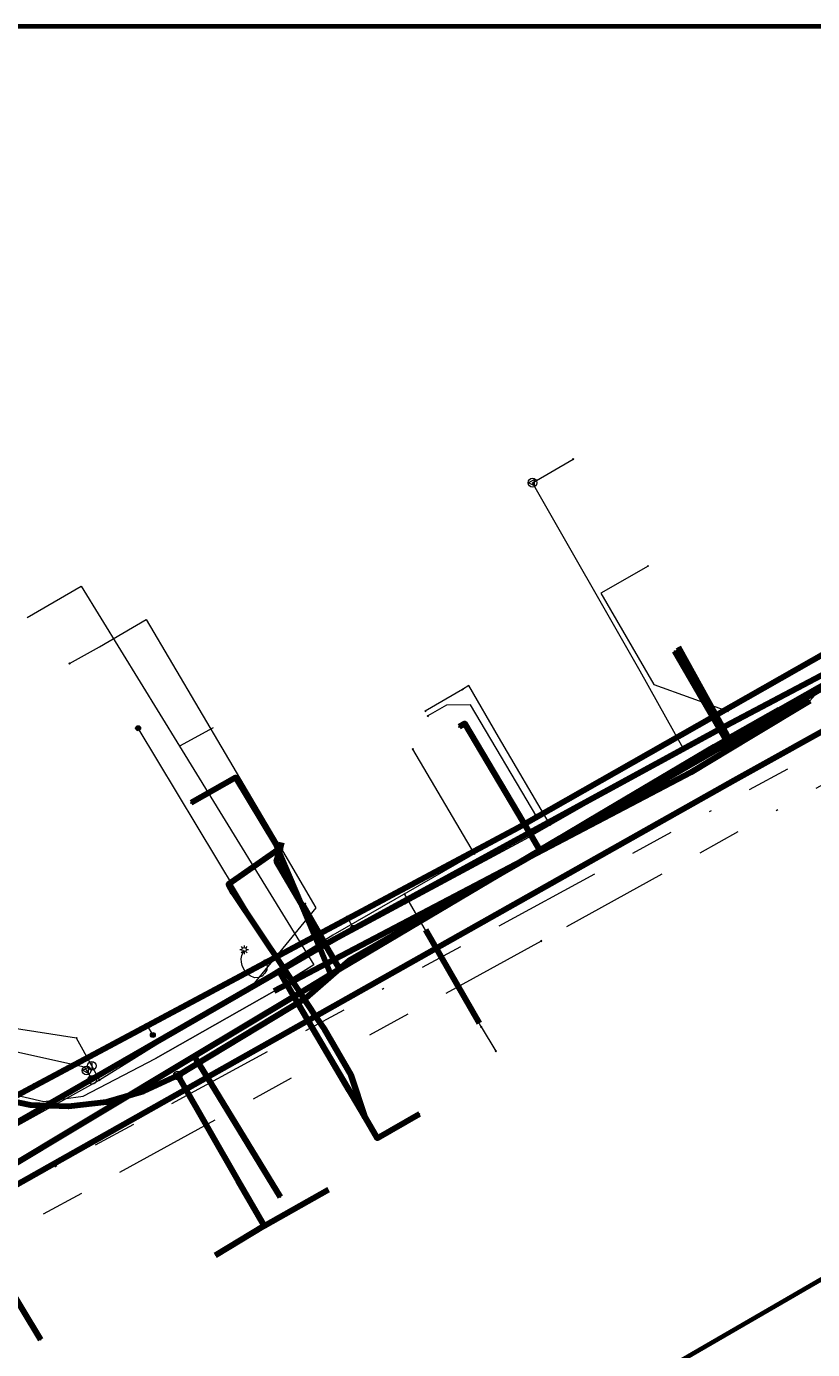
# Model space of a CAD drawing. Header units: metres. Extents: x 242122 to 243107, y 567823 to 568786.
# Tile 86 of 89: x 242446 to 242482, y 568726 to 568786. Entities that reach past the tile are written whole.
import ezdxf
from ezdxf.enums import TextEntityAlignment as Align
from ezdxf.lldxf.tags import DXFTag

# ---------------------------------------------------------------- set-up
doc = ezdxf.new("R2010")
doc.units = ezdxf.units.M
doc.linetypes.add('RI-OVERIG-SO', pattern=[17, 5, -2, 2, -2, 0, -2, 2, -2])
for name, color, linetype, lineweight in [('B-WE-IE-MEUBILAIR_ENEXIS NETBEHEER BV-S', 7, 'Continuous', 18), ('B-WE-KL-DATA_COAXKABEL_10_ZIGGO BV-G', 90, 'KL-DATA-SO', 18), ('B-WE-KL-DATA_COAXKABEL_17_ZIGGO BV-G', 90, 'KL-DATA-SO', 18), ('B-WE-KL-DATA_DELTA FIBER NETWERK BV-G', 90, 'KL-DATA-SO', 18), ('B-WE-KL-DATA_HULPSTUK_KPN BV-S', 90, 'Continuous', 18), ('B-WE-KL-DATA_HULPSTUK_ZIGGO BV-S', 90, 'Continuous', 18), ('B-WE-KL-DATA_KABELBED_KPN BV-G', 90, 'Continuous', 100), ('B-WE-KL-DATA_KABELBED_ZIGGO BV-G', 90, 'Continuous', 100), ('B-WE-KL-DATA_MANTELBUIS_DELTA FIBER NETWERK BV-G', 90, 'Continuous', 100), ('B-WE-KL-DATA_MANTELBUIS_KPN BV-G', 90, 'Continuous', 100), ('B-WE-KL-DATA_MANTELBUIS_POLYVINYLCHLORIDE PVC_1_KPN BV-G', 90, 'Continuous', 100), ('B-WE-KL-DATA_MANTELBUIS_ZIGGO BV-G', 90, 'Continuous', 100), ('B-WE-KL-ET_LS_400 V_ENEXIS NETBEHEER BV-G', 190, 'KL-LS-SO', 18), ('B-WE-KL-ET_LS_HULPSTUK_ENEXIS NETBEHEER BV-S', 190, 'Continuous', 18), ('B-WE-KL-ET_LS_KABELBED_ENEXIS NETBEHEER BV-G', 190, 'Continuous', 100), ('B-WE-KL-GAS_LD_HULPSTUK_ENEXIS NETBEHEER BV-S', 50, 'Continuous', 18), ('B-WE-KL-GAS_LD_OVERIG_22_0.1 BAR_ENEXIS NETBEHEER BV-G', 50, 'KL-GAS_LD-SO', 18), ('B-WE-KL-GAS_LD_POLYETHYLEEN PE_32_0.1 BAR_ENEXIS NETBEHEER BV-G', 50, 'KL-GAS_LD-SO', 18), ('B-WE-KL-GAS_LD_POLYVINYLCHLORIDE PVC_25_0.1 BAR_ENEXIS NETBEHEER BV-G', 50, 'KL-GAS_LD-SO', 18), ('B-WE-KL-GAS_LD_SLAGVAST PVC_110_0.1 BAR_ENEXIS NETBEHEER BV-G', 50, 'KL-GAS_LD-SO', 18), ('B-WE-KL-GAS_LD_SLAGVAST PVC_25_0.1 BAR_ENEXIS NETBEHEER BV-G', 50, 'KL-GAS_LD-SO', 18), ('B-WE-KL-GAS_LD_SLAGVAST PVC_75_0.1 BAR_ENEXIS NETBEHEER BV-G', 50, 'KL-GAS_LD-SO', 18), ('B-WE-KL-GAS_LD_STAAL_25_0.1 BAR_ENEXIS NETBEHEER BV-G', 50, 'KL-GAS_LD-SO', 18), ('B-WE-KL-WATER_HULPSTUK_WMD DRINKWATER NV-S', 170, 'Continuous', 18), ('B-WE-KL-WATER_MANTELBUIS_POLYVINYLCHLORIDE PVC_50_WMD DRINKWATER NV-G', 170, 'Continuous', 100), ('B-WE-KL-WATER_POLYETHYLEEN PE_25_WMD DRINKWATER NV-G', 170, 'KL-WATER-SO', 18), ('B-WE-KL-WATER_POLYVINYLCHLORIDE PVC_110_WMD DRINKWATER NV-G', 170, 'KL-WATER-SO', 18), ('B-WE-KL-WATER_POLYVINYLCHLORIDE PVC_160_WMD DRINKWATER NV-G', 170, 'KL-WATER-SO', 18), ('B-WE-KL-WATER_POLYVINYLCHLORIDE PVC_16_WMD DRINKWATER NV-G', 170, 'KL-WATER-SO', 18), ('B-WE-KL-WATER_POLYVINYLCHLORIDE PVC_20_WMD DRINKWATER NV-G', 170, 'KL-WATER-SO', 18), ('B-WE-OG-INFO_DELTA FIBER NETWERK BV-G', 7, 'Continuous', 18), ('B-WE-OG-INFO_ORIENTATIEPOLYGOON-GV', 7, 'Continuous', 70), ('B-WE-RI-VRIJVERVAL_GEMEENTE TYNAARLO-G', 210, 'RI-OVERIG-SO', 18), ('B-WE-RI-VRIJVERVAL_HULPSTUK_GEMEENTE TYNAARLO-S', 210, 'Continuous', 18)]:
    doc.layers.add(name, color=color, linetype=linetype, lineweight=lineweight)
doc.layers.add('B-WE-OG-INFO_EIS VOORZORGSMAATREGEL_WATERBEDRIJF GRONINGEN-GV', color=7, linetype='Continuous', lineweight=70, true_color=0xfa194b)
doc.styles.add('NLCS-ISO', font='NLCS-ISO.ttf')
doc.styles.get("Standard").update_dxf_attribs({"font": 'arial.ttf'})
tags = doc.linetypes.add('KL-DATA-SO', pattern='A,4,-1,[101,NLCS.shx,S=0.5,R=0,X=0,Y=0],-1,4,-1,["D",Standard,S=1,R=0,X=-0.25,Y=-0.5],-1.5', length=12.5).pattern_tags.tags
tags[18] = DXFTag(74, 10)
tags = doc.linetypes.add('KL-GAS_LD-SO', pattern='A,4,-1,[69,NLCS.shx,S=0.5,R=0,X=0,Y=0],-1,4,-1,["L",Standard,S=1,R=0,X=0.25,Y=-0.5],-2', length=13).pattern_tags.tags
tags[18] = DXFTag(74, 10)
tags = doc.linetypes.add('KL-LS-SO', pattern='A,4,-1,[103,NLCS.shx,S=0.75,R=0,X=0,Y=0],-1,4,-1,["L",Standard,S=1,R=0,X=0,Y=-0.5],-2', length=13).pattern_tags.tags
tags[18] = DXFTag(74, 10)
doc.linetypes.add('KL-WATER-SO', pattern='A,7,-0.5,[168,NLCS.shx,S=0.75,R=0,X=0.75,Y=0],-2', length=9.5)

# ---------------------------------------------------------------- blocks, each defined once
blk = doc.blocks.new('SKL-WTB_HULP_OVERLENGTE-SO')
at = {"color": 0, "linetype": 'ByBlock', "lineweight": 18}
for centre, radius in [((0, 0), 1), ((-0.42, 0), 0.417), ((0.42, 0), 0.417)]:
    blk.add_circle(centre, radius, dxfattribs=at)
at = {"color": 0, "linetype": 'ByBlock', "lineweight": 18, "style": 'NLCS-ISO', "flags": 1}
for tag, p in [('TYPE', (1.5, 0)), ('OMSCHRIJVING', (1.5, -3)), ('LABEL', (1.5, -1.5))]:
    blk.add_attdef(tag, p, '', height=1, dxfattribs=at)
blk = doc.blocks.new('SKL-WTB_HULP_OVERIG-SO')
at = {"color": 0, "linetype": 'ByBlock', "lineweight": 18}
for points in [[(-0.14, 0.14), (0.14, -0.14)], [(0.14, 0.14), (-0.14, -0.14)]]:
    blk.add_lwpolyline(points, dxfattribs=at)
at = {"color": 0, "linetype": 'ByBlock', "lineweight": 18, "style": 'NLCS-ISO', "flags": 1}
for tag, p in [('TYPE', (1.5, 0)), ('OMSCHRIJVING', (1.5, -3)), ('LABEL', (1.5, -1.5))]:
    blk.add_attdef(tag, p, '', height=1, dxfattribs=at)
blk = doc.blocks.new('SKL-WTB_HULP_AFSLUITER-SO')
at = {"color": 0, "linetype": 'ByBlock', "lineweight": 18}
blk.add_lwpolyline([(0, 0.8), (0, -0.8)], dxfattribs=at)
blk.add_circle((0, 0), 1, dxfattribs=at)
at = {"color": 0, "linetype": 'ByBlock', "lineweight": 18, "style": 'NLCS-ISO', "flags": 1}
for tag, p in [('TYPE', (1.5, 0)), ('OMSCHRIJVING', (1.5, -3)), ('LABEL', (1.5, -1.5))]:
    blk.add_attdef(tag, p, '', height=1, dxfattribs=at)
blk = doc.blocks.new('SKL-WTB_HULP_MOF-SO')
at = {"linetype": 'ByBlock', "lineweight": 18}
h = blk.add_hatch(color=0, dxfattribs=at)
h.dxf.hatch_style = 1
h.paths.add_polyline_path([(-0.5625, 0, 1), (0.5625, 0, 1)])
at = {"color": 0, "linetype": 'ByBlock', "lineweight": 18}
blk.add_circle((0, 0), 0.5625, dxfattribs=at)
at = {"color": 0, "linetype": 'ByBlock', "lineweight": 18, "style": 'NLCS-ISO', "flags": 1}
for tag, p in [('TYPE', (1.5, 0)), ('OMSCHRIJVING', (1.5, -3)), ('LABEL', (1.5, -1.5))]:
    blk.add_attdef(tag, p, '', height=1, dxfattribs=at)
blk = doc.blocks.new('SKL-WTB_HULP_T STUK-SO')
at = {"color": 0, "linetype": 'ByBlock', "lineweight": 18}
blk.add_circle((0, 0), 1, dxfattribs=at)
at = {"color": 0, "linetype": 'ByBlock', "lineweight": -2, "style": 'NLCS-ISO'}
blk.add_text('T', height=1, dxfattribs=at).set_placement((0, 0), align=Align.MIDDLE_CENTER)
at = {"color": 0, "linetype": 'ByBlock', "lineweight": 18, "style": 'NLCS-ISO', "flags": 1}
for tag, p in [('TYPE', (1.5, 0)), ('OMSCHRIJVING', (1.5, -3)), ('LABEL', (1.5, -1.5))]:
    blk.add_attdef(tag, p, '', height=1, dxfattribs=at)
blk = doc.blocks.new('SKL-WTB_HULP_VERLOOP-SO')
at = {"color": 0, "linetype": 'ByBlock', "lineweight": 18}
for points in [[(0.44, 0.72), (-0.88, 0)], [(0.44, -0.72), (-0.88, 0)], [(0.44, -0.72), (0.44, 0.72)]]:
    blk.add_lwpolyline(points, dxfattribs=at)
blk.add_circle((0, 0), 1, dxfattribs=at)
at = {"color": 0, "linetype": 'ByBlock', "lineweight": 18, "style": 'NLCS-ISO', "flags": 1}
for tag, p in [('TYPE', (1.5, 0)), ('OMSCHRIJVING', (1.5, -3)), ('LABEL', (1.5, -1.5))]:
    blk.add_attdef(tag, p, '', height=1, dxfattribs=at)
blk = doc.blocks.new('SIE-MEUBILAIR_PAAL_LICHTMAST-SO')
for points in [[(-0.62, 0), (-1, 0)], [(-0.71, 0.71), (-0.44, 0.44)], [(0, 1), (0, 0.62)], [(0.44, 0.44), (0.71, 0.71)], [(1, 0), (0.62, 0)], [(-0.71, -0.71), (-0.44, -0.44)], [(0, -0.62), (0, -1)], [(0.44, -0.44), (0.71, -0.71)]]:
    blk.add_lwpolyline(points)
blk.add_circle((0, 0), 0.5)
blk = doc.blocks.new('SRI-HULP_OVERIG-SO')
at = {"color": 0, "linetype": 'ByBlock', "lineweight": 18}
for points in [[(-0.14, 0.14), (0.14, -0.14)], [(0.14, 0.14), (-0.14, -0.14)]]:
    blk.add_lwpolyline(points, dxfattribs=at)
at = {"color": 0, "linetype": 'ByBlock', "lineweight": 18, "style": 'NLCS-ISO', "flags": 1}
for tag, p in [('TYPE', (1.5, 0)), ('OMSCHRIJVING', (1.5, -3)), ('LABEL', (1.5, -1.5))]:
    blk.add_attdef(tag, p, '', height=1, dxfattribs=at)

msp = doc.modelspace()

# ---------------------------------------------------------------- linework, layer by layer
at = {"layer": 'B-WE-KL-DATA_COAXKABEL_10_ZIGGO BV-G'}
for points in [[(242536.566, 568786.461), (242527.486, 568780.857), (242512.083, 568772.485), (242494.328, 568763.212), (242477.908, 568753.596), (242460.368, 568743.537), (242458.385, 568741.835), (242452.504, 568738.279), (242456.471, 568731.364), (242454.222, 568730.015)], [(242452.504, 568738.279), (242458.385, 568741.835), (242460.368, 568743.537), (242477.908, 568753.596), (242494.328, 568763.212), (242512.083, 568772.485), (242527.486, 568780.857), (242536.566, 568786.461)], [(242536.566, 568786.461), (242527.486, 568780.857), (242512.083, 568772.485), (242494.328, 568763.212), (242477.908, 568753.596), (242460.368, 568743.537), (242458.385, 568741.835), (242452.504, 568738.279), (242456.471, 568731.364), (242459.427, 568733.033)], [(242536.566, 568786.461), (242527.486, 568780.857), (242512.083, 568772.485), (242494.328, 568763.212), (242477.908, 568753.596), (242460.368, 568743.537), (242459.939, 568743.169), (242459.954, 568743.22), (242457.047, 568748.101), (242457.279, 568748.973)], [(242536.566, 568786.461), (242527.486, 568780.857), (242512.083, 568772.485), (242494.328, 568763.212), (242477.908, 568753.596), (242477.895, 568753.597), (242475.511, 568757.956)]]:
    msp.add_lwpolyline(points, dxfattribs=at)
at = {"layer": 'B-WE-KL-DATA_COAXKABEL_17_ZIGGO BV-G'}
msp.add_lwpolyline([(242444.864, 568737.054), (242445.731, 568736.916), (242446.606, 568736.847), (242447.484, 568736.848), (242448.359, 568736.918), (242449.226, 568737.057), (242450.079, 568737.264), (242450.914, 568737.538), (242451.723, 568737.877), (242452.504, 568738.279), (242458.385, 568741.835), (242460.368, 568743.537), (242477.908, 568753.596), (242494.328, 568763.212)], dxfattribs=at)
at = {"layer": 'B-WE-KL-DATA_DELTA FIBER NETWERK BV-G'}
for points in [[(242445.581, 568759.318), (242448.064, 568760.757), (242452.581, 568753.406), (242458.758, 568743.355), (242456.935, 568742.154), (242451.481, 568739.053)], [(242481.549, 568755.482), (242481.79, 568755.757)], [(242481.549, 568755.482), (242476.079, 568752.197), (242470.158, 568749.129), (242456.935, 568742.154)], [(242454.135, 568754.245), (242452.581, 568753.406), (242458.758, 568743.355), (242457.704, 568742.694)], [(242456.935, 568742.154), (242457.704, 568742.694)], [(242457.704, 568742.694), (242457.741, 568742.719)], [(242451.481, 568739.053), (242456.935, 568742.154)], [(242433.08, 568735.136), (242433.625, 568735.252), (242439.689, 568738.396), (242440.261, 568738.676), (242441.854, 568738.125), (242446.344, 568737.076), (242448.156, 568737.331), (242451.481, 568739.053)]]:
    msp.add_lwpolyline(points, dxfattribs=at)
at = {"layer": 'B-WE-KL-DATA_KABELBED_KPN BV-G'}
for points in [[(242440.602, 568730.742), (242442.704, 568731.925), (242453.85, 568738.201), (242458.484, 568740.81), (242458.837, 568741.008), (242474.808, 568750), (242478.071, 568751.837), (242500, 568764.024), (242540.259, 568786.4)], [(242441.435, 568734.02), (242441.436, 568734.02), (242443.888, 568733.55), (242453.261, 568739.164), (242457.84, 568741.906), (242458.122, 568742.075), (242459.542, 568742.926), (242460.371, 568743.422), (242470.038, 568749.161), (242471.451, 568750), (242477.17, 568753.395), (242477.696, 568753.693), (242480.136, 568755.077), (242494.347, 568763.138), (242494.361, 568763.146)], [(242457.156, 568743.071), (242457.372, 568743.195), (242459.025, 568744.148), (242459.724, 568744.55), (242468.661, 568749.431), (242469.702, 568750), (242476.87, 568753.915), (242477.404, 568754.197), (242494.347, 568763.138), (242494.362, 568763.146)], [(242480.136, 568755.077), (242477.696, 568753.693), (242477.404, 568754.197), (242475.337, 568757.765)], [(242470.038, 568749.161), (242469.138, 568748.627), (242468.661, 568749.431), (242465.691, 568754.441), (242465.433, 568754.288)], [(242459.542, 568742.926), (242459.025, 568744.148), (242457.115, 568748.664), (242457.009, 568748.914), (242455.17, 568751.965), (242453.116, 568750.802)], [(242461.107, 568736.342), (242460.464, 568738.289), (242459.245, 568740.4), (242458.837, 568741.008), (242458.122, 568742.075), (242457.372, 568743.195), (242455.046, 568746.669), (242454.838, 568747.068), (242457.115, 568748.664), (242457.288, 568748.786)], [(242441.435, 568734.019), (242441.435, 568734.019), (242441.436, 568734.02), (242457.156, 568743.071)], [(242457.157, 568743.071), (242457.84, 568741.906), (242458.484, 568740.81), (242461.107, 568736.342), (242461.66, 568735.399), (242463.604, 568736.51)], [(242457.841, 568741.905), (242460.37, 568737.596)], [(242460.464, 568738.289), (242459.245, 568740.399)], [(242453.261, 568739.164), (242453.85, 568738.201), (242457.214, 568732.702)], [(242441.435, 568734.02), (242441.435, 568734.019), (242442.704, 568731.925), (242446.199, 568726.157)]]:
    msp.add_lwpolyline(points, dxfattribs=at)
at = {"layer": 'B-WE-KL-DATA_KABELBED_ZIGGO BV-G'}
for points in [[(242512.743, 568772.844), (242494.328, 568763.212), (242477.908, 568753.596)], [(242477.908, 568753.596), (242475.511, 568757.956)], [(242477.908, 568753.596), (242460.368, 568743.537), (242459.939, 568743.169)], [(242459.939, 568743.169), (242457.047, 568748.101), (242457.248, 568748.856)], [(242457.248, 568748.856), (242457.279, 568748.973)], [(242459.939, 568743.169), (242458.385, 568741.835), (242452.504, 568738.279)], [(242452.504, 568738.279), (242450.914, 568737.538), (242449.226, 568737.057), (242447.484, 568736.848), (242445.731, 568736.916), (242444.01, 568737.26), (242442.365, 568737.87), (242440.837, 568738.733), (242439.464, 568739.825)], [(242452.504, 568738.279), (242452.606, 568738.101)], [(242452.606, 568738.101), (242455.27, 568733.457)], [(242455.27, 568733.457), (242456.471, 568731.364)], [(242456.471, 568731.364), (242459.427, 568733.033)], [(242456.471, 568731.364), (242454.222, 568730.015)]]:
    msp.add_lwpolyline(points, dxfattribs=at)
at = {"layer": 'B-WE-KL-DATA_MANTELBUIS_DELTA FIBER NETWERK BV-G'}
msp.add_lwpolyline([(242481.549, 568755.482), (242478.821, 568753.843), (242476.079, 568752.197), (242466.502, 568747.173), (242456.935, 568742.154)], dxfattribs=at)
at = {"layer": 'B-WE-KL-DATA_MANTELBUIS_KPN BV-G'}
msp.add_lwpolyline([(242460.464, 568738.289), (242459.245, 568740.399)], dxfattribs=at)
at = {"layer": 'B-WE-KL-DATA_MANTELBUIS_POLYVINYLCHLORIDE PVC_1_KPN BV-G'}
msp.add_lwpolyline([(242457.841, 568741.905), (242460.37, 568737.596)], dxfattribs=at)
at = {"layer": 'B-WE-KL-DATA_MANTELBUIS_ZIGGO BV-G'}
msp.add_lwpolyline([(242452.606, 568738.101), (242455.27, 568733.457)], dxfattribs=at)
at = {"layer": 'B-WE-KL-ET_LS_400 V_ENEXIS NETBEHEER BV-G'}
for points in [[(242432.733, 568731.967), (242432.962, 568731.678), (242432.905, 568730.837), (242468.145, 568749.675), (242493.744, 568764.219), (242512.456, 568774.049), (242513.673, 568773.931), (242535.921, 568786.461)], [(242432.733, 568731.967), (242432.962, 568731.678), (242432.905, 568730.837), (242468.145, 568749.675), (242493.744, 568764.219), (242512.456, 568774.049), (242518.994, 568777.887), (242534.973, 568786.461)], [(242445.977, 568737.825), (242468.145, 568749.675), (242493.744, 568764.219), (242512.456, 568774.049), (242518.994, 568777.887), (242534.973, 568786.461)], [(242469.005, 568750.163), (242465.949, 568755.303), (242464.845, 568755.288), (242463.995, 568754.789)], [(242457.01, 568743.723), (242450.682, 568754.226)], [(242460.317, 568745.491), (242460.563, 568745.055)], [(242456.569, 568743.487), (242456.616, 568743.31), (242456.594, 568743.131), (242456.512, 568742.97), (242456.38, 568742.846), (242456.213, 568742.775), (242456.033, 568742.766), (242455.829, 568742.848), (242455.707, 568742.942), (242455.604, 568743.055), (242455.522, 568743.185), (242455.463, 568743.327), (242455.43, 568743.477), (242455.424, 568743.63), (242455.444, 568743.782), (242455.554, 568744.052)], [(242451.096, 568740.561), (242451.357, 568740.135)], [(242432.733, 568731.967), (242432.962, 568731.678), (242432.905, 568730.837), (242445.977, 568737.825)]]:
    msp.add_lwpolyline(points, dxfattribs=at)
at = {"layer": 'B-WE-KL-ET_LS_KABELBED_ENEXIS NETBEHEER BV-G'}
for points in [[(242445.977, 568737.825), (242468.145, 568749.675), (242493.744, 568764.219), (242512.456, 568774.049)], [(242432.733, 568731.967), (242432.962, 568731.678), (242432.905, 568730.837), (242445.977, 568737.825)]]:
    msp.add_lwpolyline(points, dxfattribs=at)
at = {"layer": 'B-WE-KL-GAS_LD_OVERIG_22_0.1 BAR_ENEXIS NETBEHEER BV-G'}
msp.add_lwpolyline([(242465.58, 568756.01), (242463.878, 568755.009)], dxfattribs=at)
at = {"layer": 'B-WE-KL-GAS_LD_POLYETHYLEEN PE_32_0.1 BAR_ENEXIS NETBEHEER BV-G'}
msp.add_lwpolyline([(242475.741, 568753.287), (242473.75, 568756.846), (242468.801, 568765.506)], dxfattribs=at)
at = {"layer": 'B-WE-KL-GAS_LD_POLYVINYLCHLORIDE PVC_25_0.1 BAR_ENEXIS NETBEHEER BV-G'}
msp.add_lwpolyline([(242469.612, 568749.792), (242467.234, 568753.839), (242465.878, 568756.185), (242465.58, 568756.01)], dxfattribs=at)
at = {"layer": 'B-WE-KL-GAS_LD_SLAGVAST PVC_110_0.1 BAR_ENEXIS NETBEHEER BV-G'}
msp.add_lwpolyline([(242411.197, 568786.461), (242423.261, 568766.743), (242438.761, 568740.772), (242448.221, 568738.675), (242448.318, 568738.508)], dxfattribs=at)
at = {"layer": 'B-WE-KL-GAS_LD_SLAGVAST PVC_25_0.1 BAR_ENEXIS NETBEHEER BV-G'}
msp.add_lwpolyline([(242459.427, 568744.276), (242458.35, 568746.178)], dxfattribs=at)
at = {"layer": 'B-WE-KL-GAS_LD_SLAGVAST PVC_75_0.1 BAR_ENEXIS NETBEHEER BV-G'}
for points in [[(242448.568, 568738.075), (242457.433, 568743.204), (242468.462, 568749.136), (242476.864, 568753.928), (242494.284, 568763.288), (242511.654, 568773.345), (242519.192, 568777.542), (242534.831, 568786.461)], [(242306.932, 568665.653), (242308.713, 568668.434), (242317.851, 568672.964), (242331.679, 568679.145), (242408.758, 568716.048), (242426.596, 568726.366), (242448.568, 568738.075)], [(242448.318, 568738.508), (242448.568, 568738.075)]]:
    msp.add_lwpolyline(points, dxfattribs=at)
at = {"layer": 'B-WE-KL-GAS_LD_STAAL_25_0.1 BAR_ENEXIS NETBEHEER BV-G'}
msp.add_lwpolyline([(242468.801, 568765.506), (242470.673, 568766.59)], dxfattribs=at)
at = {"layer": 'B-WE-KL-WATER_MANTELBUIS_POLYVINYLCHLORIDE PVC_50_WMD DRINKWATER NV-G'}
msp.add_lwpolyline([(242463.88, 568744.971), (242466.349, 568740.687)], dxfattribs=at)
at = {"layer": 'B-WE-KL-WATER_POLYETHYLEEN PE_25_WMD DRINKWATER NV-G'}
msp.add_lwpolyline([(242466.448, 568740.513), (242465.948, 568741.39), (242462.927, 568746.621)], dxfattribs=at)
at = {"layer": 'B-WE-KL-WATER_POLYVINYLCHLORIDE PVC_110_WMD DRINKWATER NV-G'}
for points in [[(242448.558, 568738.719), (242447.859, 568739.997), (242439.186, 568741.335), (242437.834, 568743.567)], [(242448.908, 568738.069), (242448.558, 568738.719)]]:
    msp.add_lwpolyline(points, dxfattribs=at)
at = {"layer": 'B-WE-KL-WATER_POLYVINYLCHLORIDE PVC_160_WMD DRINKWATER NV-G'}
for points in [[(242534.27, 568786.461), (242519.008, 568777.863), (242493.727, 568764.25), (242476.621, 568754.348), (242468.17, 568749.633), (242459.632, 568744.728), (242448.908, 568738.069)], [(242448.908, 568738.069), (242424.174, 568724.346), (242404.335, 568713.506)]]:
    msp.add_lwpolyline(points, dxfattribs=at)
at = {"layer": 'B-WE-KL-WATER_POLYVINYLCHLORIDE PVC_16_WMD DRINKWATER NV-G'}
msp.add_lwpolyline([(242466.132, 568748.462), (242463.306, 568753.269)], dxfattribs=at)
at = {"layer": 'B-WE-KL-WATER_POLYVINYLCHLORIDE PVC_20_WMD DRINKWATER NV-G'}
for points in [[(242474.111, 568761.677), (242471.947, 568760.425), (242474.373, 568756.234), (242477.778, 568755.017)], [(242447.531, 568757.204), (242448.905, 568757.968), (242451.045, 568759.226), (242457.095, 568748.965), (242458.853, 568745.973), (242455.956, 568742.445)], [(242466.448, 568740.513), (242467.116, 568739.398)]]:
    msp.add_lwpolyline(points, dxfattribs=at)
at = {"layer": 'B-WE-OG-INFO_DELTA FIBER NETWERK BV-G'}
msp.add_lwpolyline([(242456.935, 568742.155), (242470.16, 568749.13), (242476.075, 568752.195), (242481.55, 568755.48)], dxfattribs=at)
at = {"layer": 'B-WE-OG-INFO_EIS VOORZORGSMAATREGEL_WATERBEDRIJF GRONINGEN-GV'}
msp.add_lwpolyline([(242329.205, 568640.418), (242548.926, 568767.635), (242548.782, 568767.895), (242548.781, 568767.903), (242548.786, 568767.909), (242580.408, 568786.461), (243107.149, 568786.461)], dxfattribs=at)
at = {"layer": 'B-WE-OG-INFO_ORIENTATIEPOLYGOON-GV'}
msp.add_lwpolyline([(242122.038, 568786.461), (242122.038, 567823.164), (243107.149, 567823.164), (243107.149, 568786.461)], close=True, dxfattribs=at)
at = {"layer": 'B-WE-RI-VRIJVERVAL_GEMEENTE TYNAARLO-G'}
for points in [[(242504.652, 568764.113), (242469.205, 568744.452)], [(242486.674, 568755.684), (242440.55, 568730.645)], [(242469.205, 568744.452), (242440.178, 568728.533)]]:
    msp.add_lwpolyline(points, dxfattribs=at)

# ---------------------------------------------------------------- block references
at = {"layer": 'B-WE-IE-MEUBILAIR_ENEXIS NETBEHEER BV-S', "xscale": 0.2, "yscale": 0.2, "zscale": 0.2}
msp.add_blockref('SIE-MEUBILAIR_PAAL_LICHTMAST-SO', (242455.554, 568744.052), dxfattribs=at)
at = {"layer": 'B-WE-KL-DATA_HULPSTUK_KPN BV-S', "xscale": 0.2, "yscale": 0.2, "zscale": 0.2}
for p in [(242475.337, 568757.765), (242480.136, 568755.077), (242465.433, 568754.288), (242453.116, 568750.802), (242470.038, 568749.161), (242457.288, 568748.786), (242457.156, 568743.071), (242459.542, 568742.926), (242453.261, 568739.164), (242461.107, 568736.342), (242463.604, 568736.51), (242457.214, 568732.703), (242446.199, 568726.157)]:
    msp.add_blockref('SKL-WTB_HULP_OVERIG-SO', p, dxfattribs=at)
at = {"layer": 'B-WE-KL-DATA_HULPSTUK_ZIGGO BV-S', "xscale": 0.2, "yscale": 0.2, "zscale": 0.2}
msp.add_blockref('SKL-WTB_HULP_OVERLENGTE-SO', (242452.504, 568738.279), dxfattribs=at)
at = {"layer": 'B-WE-KL-ET_LS_HULPSTUK_ENEXIS NETBEHEER BV-S', "xscale": 0.2, "yscale": 0.2, "zscale": 0.2}
for name, p in [('SKL-WTB_HULP_MOF-SO', (242450.682, 568754.226)), ('SKL-WTB_HULP_OVERIG-SO', (242463.995, 568754.789)), ('SKL-WTB_HULP_MOF-SO', (242469.005, 568750.163)), ('SKL-WTB_HULP_MOF-SO', (242460.317, 568745.491)), ('SKL-WTB_HULP_MOF-SO', (242460.563, 568745.055)), ('SKL-WTB_HULP_MOF-SO', (242456.569, 568743.487)), ('SKL-WTB_HULP_MOF-SO', (242457.01, 568743.723)), ('SKL-WTB_HULP_MOF-SO', (242451.096, 568740.561)), ('SKL-WTB_HULP_MOF-SO', (242451.357, 568740.135)), ('SKL-WTB_HULP_MOF-SO', (242445.977, 568737.825))]:
    msp.add_blockref(name, p, dxfattribs=at)
at = {"layer": 'B-WE-KL-GAS_LD_HULPSTUK_ENEXIS NETBEHEER BV-S', "xscale": 0.2, "yscale": 0.2, "zscale": 0.2}
for name, p in [('SKL-WTB_HULP_OVERIG-SO', (242470.673, 568766.59)), ('SKL-WTB_HULP_VERLOOP-SO', (242468.801, 568765.506)), ('SKL-WTB_HULP_OVERIG-SO', (242465.58, 568756.01)), ('SKL-WTB_HULP_OVERIG-SO', (242463.878, 568755.009)), ('SKL-WTB_HULP_OVERIG-SO', (242475.741, 568753.287)), ('SKL-WTB_HULP_OVERIG-SO', (242469.612, 568749.792)), ('SKL-WTB_HULP_OVERIG-SO', (242458.35, 568746.178)), ('SKL-WTB_HULP_OVERIG-SO', (242462.954, 568746.173)), ('SKL-WTB_HULP_OVERIG-SO', (242459.427, 568744.276)), ('SKL-WTB_HULP_VERLOOP-SO', (242448.318, 568738.508)), ('SKL-WTB_HULP_T STUK-SO', (242448.568, 568738.075))]:
    msp.add_blockref(name, p, dxfattribs=at)
at = {"layer": 'B-WE-KL-WATER_HULPSTUK_WMD DRINKWATER NV-S', "xscale": 0.2, "yscale": 0.2, "zscale": 0.2}
for name, p in [('SKL-WTB_HULP_OVERIG-SO', (242474.111, 568761.677)), ('SKL-WTB_HULP_OVERIG-SO', (242447.531, 568757.204)), ('SKL-WTB_HULP_OVERIG-SO', (242477.778, 568755.017)), ('SKL-WTB_HULP_OVERIG-SO', (242463.306, 568753.269)), ('SKL-WTB_HULP_OVERIG-SO', (242466.132, 568748.462)), ('SKL-WTB_HULP_OVERIG-SO', (242462.927, 568746.621)), ('SKL-WTB_HULP_OVERIG-SO', (242455.956, 568742.445)), ('SKL-WTB_HULP_OVERIG-SO', (242466.448, 568740.513)), ('SKL-WTB_HULP_OVERIG-SO', (242447.859, 568739.997)), ('SKL-WTB_HULP_OVERIG-SO', (242467.116, 568739.398)), ('SKL-WTB_HULP_AFSLUITER-SO', (242448.558, 568738.719)), ('SKL-WTB_HULP_OVERIG-SO', (242448.908, 568738.069))]:
    msp.add_blockref(name, p, dxfattribs=at)
at = {"layer": 'B-WE-RI-VRIJVERVAL_HULPSTUK_GEMEENTE TYNAARLO-S', "xscale": 0.2, "yscale": 0.2, "zscale": 0.2}
msp.add_blockref('SRI-HULP_OVERIG-SO', (242469.205, 568744.452), dxfattribs=at)

doc.saveas('drawing.dxf')
